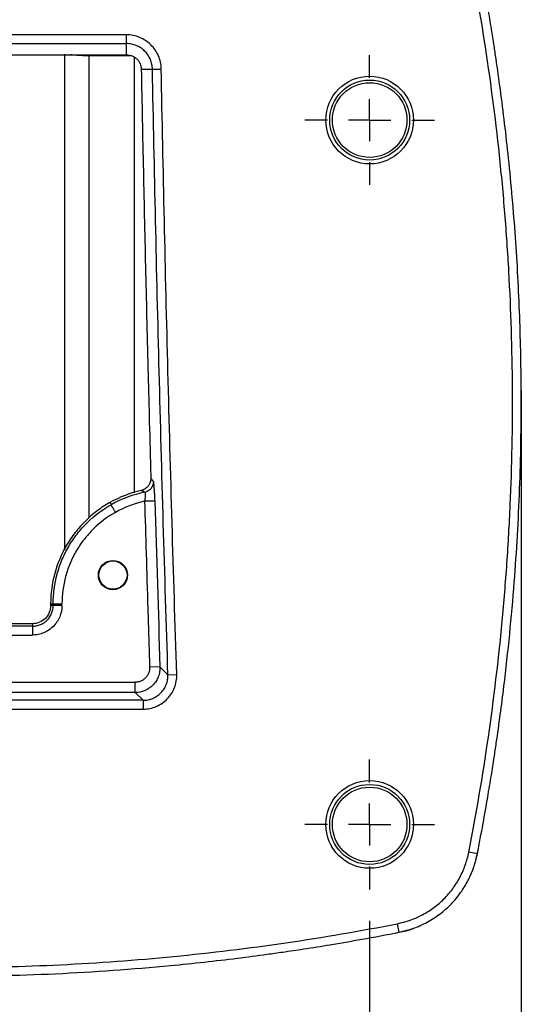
# Model space of a CAD drawing. Header units: millimetres. Extents: x 19 to 819, y 19 to 629.
# Tile 42 of 50: x 666 to 727, y 149 to 268. Entities that reach past the tile are written whole.
import ezdxf

# ---------------------------------------------------------------- set-up
doc = ezdxf.new("R2010")
doc.units = ezdxf.units.MM
doc.header["$LTSCALE"] = 3
doc.linetypes.add('CENTERX2', pattern=[20.32, 12.7, -2.54, 2.54, -2.54])
doc.layers.add('CENTER', color=40, linetype='CENTERX2')
doc.layers.add('DIMENSIONS', color=140, linetype='Continuous', lineweight=25)
doc.styles.add('SLDTEXTSTYLE0', font='TXT', dxfattribs={"width": 0.7})
doc.dimstyles.new('SLDDIMSTYLE0', dxfattribs={"dimtxt": 6.474023, "dimasz": 9.906, "dimexe": 0, "dimexo": 0.0625, "dimgap": 1.618506, "dimtad": 0, "dimtih": 1, "dimtoh": 1, "dimrnd": 1e-09, "dimzin": 12, "dimdsep": 46, "dimtxsty": 'SLDTEXTSTYLE0', "dimsah": 1, "dimcen": 0.09, "dimadec": 0, "dimazin": 3, "dimtfac": 1, "dimtofl": 0, "dimtmove": 0, "dimatfit": 3, "dimfxl": 0, "dimfrac": 2, "dimtolj": 1, "dimtzin": 12, "dimarcsym": 0})
doc.dimstyles.new('SLDDIMSTYLE4', dxfattribs={"dimtxt": 6.474023, "dimasz": 9.906, "dimexe": 0, "dimexo": 0.0625, "dimgap": 1.618506, "dimtad": 0, "dimtih": 1, "dimtoh": 1, "dimrnd": 1e-09, "dimzin": 4, "dimdsep": 46, "dimtxsty": 'SLDTEXTSTYLE0', "dimsah": 1, "dimcen": 0.09, "dimadec": 0, "dimazin": 1, "dimtfac": 1, "dimtofl": 0, "dimtmove": 0, "dimatfit": 3, "dimfxl": 0, "dimfrac": 2, "dimtolj": 1, "dimtzin": 12, "dimarcsym": 0})

# ---------------------------------------------------------------- blocks, each defined once
blk = doc.blocks.new('_D_6')
at = {"layer": 'DIMENSIONS'}
for p, q in [((588.05, 219.38), (588.05, 83.76)), ((726.68, 219.38), (726.68, 83.76)), ((588.05, 93.29), (639.18, 93.29)), ((647.96, 93.29), (645.78, 93.29)), ((645.78, 93.29), (645.78, 83)), ((667.19, 93.29), (669.37, 93.29)), ((669.37, 93.29), (669.37, 83)), ((726.68, 93.29), (675.97, 93.29)), ((645.78, 83), (647.96, 83)), ((669.37, 83), (667.19, 83))]:
    blk.add_line(p, q, dxfattribs=at)
for points in [[(588.05, 93.29), (597.95, 91.76), (597.95, 94.81)], [(726.68, 93.29), (716.77, 94.81), (716.77, 91.76)]]:
    blk.add_solid(points, dxfattribs=at)
at = {"layer": 'DIMENSIONS', "char_height": 6.35, "attachment_point": 1, "style": 'SLDTEXTSTYLE0'}
for s, insert in [('138.6', (645.26, 102.92)), ('5.46', (647.96, 91.18))]:
    blk.add_mtext(s, dxfattribs=dict(at, insert=insert))
blk = doc.blocks.new('_D_9')
at = {"layer": 'DIMENSIONS'}
for p, q in [((606.36, 159.18), (606.36, 112.94)), ((708.36, 159.18), (708.36, 112.94)), ((606.36, 122.47), (639.18, 122.47)), ((647.96, 122.47), (645.78, 122.47)), ((645.78, 122.47), (645.78, 112.18)), ((667.19, 122.47), (669.37, 122.47)), ((669.37, 122.47), (669.37, 112.18)), ((708.36, 122.47), (675.97, 122.47)), ((645.78, 112.18), (647.96, 112.18)), ((669.37, 112.18), (667.19, 112.18))]:
    blk.add_line(p, q, dxfattribs=at)
for points in [[(606.36, 122.47), (616.27, 120.94), (616.27, 123.99)], [(708.36, 122.47), (698.46, 123.99), (698.46, 120.94)]]:
    blk.add_solid(points, dxfattribs=at)
at = {"layer": 'DIMENSIONS', "char_height": 6.35, "attachment_point": 1, "style": 'SLDTEXTSTYLE0'}
for s, insert in [('102.0', (645.26, 132.1)), ('4.02', (647.96, 120.36))]:
    blk.add_mtext(s, dxfattribs=dict(at, insert=insert))
blk = doc.blocks.new('SW_CENTERMARKSYMBOL_0')
at = {"layer": 'CENTER', "color": 0}
for p, q in [((0, 5.08), (0, 7.83)), ((0, 0), (0, 2.54)), ((-5.08, 0), (-7.83, 0)), ((0, 0), (-2.54, 0)), ((0, 0), (0, -2.54)), ((0, 0), (2.54, 0)), ((5.08, 0), (7.83, 0)), ((0, -5.08), (0, -7.83))]:
    blk.add_line(p, q, dxfattribs=at)
blk = doc.blocks.new('SW_CENTERMARKSYMBOL_1')
at = {"layer": 'CENTER', "color": 0}
for p, q in [((0, 5.08), (0, 7.83)), ((0, 0), (0, 2.54)), ((-5.08, 0), (-7.83, 0)), ((0, 0), (-2.54, 0)), ((0, 0), (0, -2.54)), ((0, 0), (2.54, 0)), ((5.08, 0), (7.83, 0)), ((0, -5.08), (0, -7.83))]:
    blk.add_line(p, q, dxfattribs=at)

msp = doc.modelspace()

# ---------------------------------------------------------------- linework, layer by layer
for p, q in [((678.996, 266.109), (635.728, 266.109)), ((635.729, 265.048), (679, 265.048)), ((679.002, 263.699), (679, 265.048)), ((671.51, 263.767), (671.51, 203.961)), ((635.725, 263.699), (679.002, 263.699)), ((674.478, 263.581), (674.478, 263.699)), ((674.478, 207.769), (674.478, 263.581)), ((679.604, 263.581), (674.478, 263.581)), ((679.941, 263.394), (679.941, 210.843)), ((681.931, 212.899), (681.938, 212.635)), ((669.839, 197.431), (670.14, 197.431)), ((669.839, 197.431), (669.839, 197.235)), ((670.14, 197.235), (669.839, 197.235)), ((670.14, 197.431), (671.202, 197.431)), ((670.14, 197.431), (670.14, 197.235)), ((671.202, 197.235), (670.14, 197.235)), ((671.202, 197.235), (671.202, 197.431)), ((667.654, 195.05), (647.074, 195.05)), ((667.654, 195.05), (667.654, 194.749)), ((667.654, 194.749), (647.074, 194.749)), ((647.074, 193.687), (667.654, 193.687)), ((667.654, 194.749), (667.654, 193.687)), ((683.041, 189.832), (681.793, 189.792)), ((684.005, 188.899), (683.041, 189.832)), ((684.005, 188.899), (685.065, 188.933)), ((634.681, 187.989), (680.047, 187.989)), ((680.047, 186.741), (680.047, 187.989)), ((680.047, 186.741), (634.681, 186.741)), ((681.01, 185.808), (680.047, 186.741)), ((681.01, 185.808), (633.718, 185.808)), ((681.01, 185.808), (681.01, 184.747)), ((633.718, 184.747), (681.01, 184.747)), ((721.376, 167.276), (721.447, 167.685)), ((721.37, 167.277), (720.338, 167.479)), ((721.184, 166.575), (721.376, 167.276)), ((721.376, 167.276), (721.37, 167.277)), ((711.911, 157.818), (711.709, 158.851)), ((711.426, 157.727), (711.913, 157.812)), ((711.913, 157.812), (711.911, 157.818))]:
    msp.add_line(p, q)
for centre, radius in [((708.364, 255.824), 5.292), ((708.364, 255.824), 4.826), ((708.365, 255.824), 4.504), ((677.364, 200.923), 1.765), ((677.364, 200.923), 1.7), ((708.364, 170.824), 5.292), ((708.364, 170.824), 4.826), ((708.365, 170.824), 4.504)]:
    msp.add_circle(centre, radius)
for points, knots in [([(720.338, 167.479), (722.146, 176.705), (723.488, 185.992), (724.591, 197.674), (724.783, 200.014), (725.108, 204.702), (725.241, 207.049), (725.553, 214.085), (725.644, 218.777), (725.589, 228.159), (725.443, 232.85), (725.049, 239.886), (724.888, 242.231), (724.509, 246.912), (724.29, 249.249), (723.053, 260.912), (721.604, 270.18), (719.688, 279.384)], [0, 0, 0, 0, 0.25, 0.25, 0.3125, 0.3125, 0.375, 0.375, 0.5, 0.5, 0.625, 0.625, 0.6875, 0.6875, 0.75, 0.75, 1, 1, 1, 1]), ([(721.37, 167.277), (721.605, 168.502), (722.043, 170.78), (722.6, 173.949), (723.041, 176.607), (723.383, 178.784), (723.918, 182.355), (724.862, 189.386), (725.88, 199.61), (726.552, 211.316), (726.738, 222.018), (726.537, 232.15), (726.025, 241.702), (725.347, 249.453), (724.683, 255.383), (724.177, 259.383), (723.737, 262.506), (723.371, 264.941), (723.052, 266.969), (722.64, 269.465), (722.12, 272.431), (721.48, 275.863), (720.982, 278.301), (720.718, 279.599)], [0, 0, 0, 0, 0.0330907, 0.0615459, 0.0853767, 0.1045904, 0.1200097, 0.1811809, 0.2928059, 0.3925256, 0.4921845, 0.5767447, 0.6613534, 0.7459407, 0.7831471, 0.8196593, 0.8529056, 0.8668452, 0.8849846, 0.9073629, 0.9339852, 0.96486, 1, 1, 1, 1]), ([(683.192, 261.987), (683.186, 262.261), (683.157, 262.532), (683.042, 263.067), (682.958, 263.325), (682.744, 263.821), (682.611, 264.061), (682.302, 264.509), (682.128, 264.716), (681.742, 265.095), (681.527, 265.268), (681.074, 265.566), (680.836, 265.693), (680.333, 265.899), (680.069, 265.979), (679.539, 266.084), (679.27, 266.11), (678.996, 266.109)], [0, 0, 0, 0, 0.125, 0.125, 0.25, 0.25, 0.375, 0.375, 0.5, 0.5, 0.625, 0.625, 0.75, 0.75, 0.875, 0.875, 1, 1, 1, 1]), ([(679, 265.048), (678.999, 265.062), (678.998, 265.183), (678.997, 265.573), (678.996, 265.84), (678.996, 266.109)], [0, 0, 0, 0, 0.5, 0.5, 1, 1, 1, 1]), ([(682.131, 261.967), (682.131, 261.995), (682.13, 262.018), (682.127, 262.07), (682.126, 262.096), (682.12, 262.175), (682.116, 262.228), (682.104, 262.332), (682.094, 262.409), (682.081, 262.482), (682.072, 262.53), (682.067, 262.552), (682.019, 262.776), (681.957, 262.969), (681.717, 263.522), (681.479, 263.867), (681.047, 264.291), (680.887, 264.42), (680.547, 264.643), (680.368, 264.737), (679.992, 264.892), (679.795, 264.951), (679.401, 265.029), (679.202, 265.049), (679, 265.048)], [0, 0, 0, 0, 0.015625, 0.015625, 0.03125, 0.03125, 0.0625, 0.0625, 0.09375, 0.109375, 0.109375, 0.125, 0.125, 0.25, 0.25, 0.5, 0.5, 0.625, 0.625, 0.75, 0.75, 0.875, 0.875, 1, 1, 1, 1]), ([(674.478, 263.581), (673.978, 263.586), (673.21, 263.594), (672.477, 263.672), (672.221, 263.699)], [0, 0, 0, 0, 0.6501738, 1, 1, 1, 1]), ([(679.002, 263.699), (679.232, 263.7), (679.576, 263.631), (679.986, 263.418), (680.256, 263.204), (680.478, 262.939), (680.644, 262.635), (680.734, 262.361), (680.773, 262.134), (680.781, 262.02), (680.782, 261.962), (680.782, 261.959), (680.782, 261.955), (680.782, 261.951)], [0, 0, 0, 0, 0.25, 0.375, 0.5, 0.625, 0.75, 0.875, 0.9375, 1, 1, 1, 1.004081, 1.004081, 1.004081, 1.004081]), ([(680.782, 261.951), (680.897, 261.951), (681.162, 261.951), (681.612, 261.957), (681.947, 261.963), (682.131, 261.967)], [0, 0, 0, 0, 0.2561318, 0.5894651, 1, 1, 1, 1]), ([(680.782, 261.951), (680.822, 259.93), (680.902, 255.832), (681.073, 247.64), (681.255, 239.476), (681.449, 231.29), (681.599, 225.286), (681.759, 219.12), (681.871, 215.053), (681.931, 212.899)], [0, 0, 0, 0, 0.1236132, 0.2505629, 0.5010379, 0.6228647, 0.7512164, 0.8682294, 1, 1, 1, 1]), ([(682.131, 261.967), (682.138, 261.967), (682.166, 261.967), (682.276, 261.969), (682.358, 261.971), (682.563, 261.975), (682.686, 261.977), (682.939, 261.982), (683.07, 261.985), (683.192, 261.987)], [0, 0, 0, 0, 0.25, 0.25, 0.5, 0.5, 0.75, 0.75, 1, 1, 1, 1]), ([(684.005, 188.899), (683.81, 194.987), (683.622, 201.075), (683.267, 213.252), (683.101, 219.341), (682.635, 237.608), (682.367, 249.787), (682.131, 261.967)], [0, 0, 0, 0, 0.25, 0.25, 0.5, 0.5, 1, 1, 1, 1]), ([(685.065, 188.933), (684.871, 195.02), (684.682, 201.107), (684.327, 213.282), (684.161, 219.369), (683.696, 237.633), (683.428, 249.81), (683.192, 261.987)], [0, 0, 0, 0, 0.25, 0.25, 0.5, 0.5, 1, 1, 1, 1]), ([(681.556, 211.591), (681.529, 211.562), (681.474, 211.504), (681.385, 211.427), (681.292, 211.357), (681.197, 211.297), (681.1, 211.245), (681.003, 211.201), (680.937, 211.178), (680.904, 211.167)], [0, 0, 0, 0, 0.15316123, 0.30348152, 0.45054678, 0.59400001, 0.7335432, 0.86893723, 1, 1, 1, 1]), ([(682.251, 212.23), (682.254, 212.09), (682.235, 211.94), (682.141, 211.648), (682.065, 211.506), (681.867, 211.258), (681.745, 211.152), (681.482, 210.995), (681.341, 210.943), (681.204, 210.915)], [0, 0, 0, 0, 0.25, 0.25, 0.5, 0.5, 0.75, 0.75, 1, 1, 1, 1]), ([(681.938, 212.635), (681.938, 212.597), (681.939, 212.523), (681.929, 212.416), (681.914, 212.317), (681.895, 212.227), (681.872, 212.145), (681.847, 212.073), (681.808, 211.975), (681.748, 211.853), (681.659, 211.713), (681.59, 211.631), (681.556, 211.591)], [0, 0, 0, 0, 0.0998135, 0.1941588, 0.2823724, 0.3638921, 0.4382558, 0.5050958, 0.5641289, 0.7173294, 0.8629417, 1, 1, 1, 1]), ([(682.251, 212.23), (682.244, 212.235), (682.225, 212.251), (682.182, 212.296), (682.118, 212.374), (682.033, 212.491), (681.971, 212.584), (681.938, 212.635)], [0, 0, 0, 0, 0.0661646, 0.1829164, 0.4105333, 0.6828868, 1, 1, 1, 1]), ([(682.433, 209.863), (682.431, 209.906), (682.429, 209.992), (682.423, 210.161), (682.416, 210.366), (682.408, 210.545), (682.403, 210.661), (682.4, 210.736), (682.39, 210.941), (682.371, 211.268), (682.345, 211.619), (682.319, 211.888), (682.3, 212.035), (682.285, 212.125), (682.273, 212.179), (682.261, 212.216), (682.254, 212.225), (682.251, 212.23)], [0, 0, 0, 0, 0.0364862, 0.0723077, 0.1422495, 0.2105084, 0.2274002, 0.2442429, 0.2778248, 0.4122996, 0.5574997, 0.6678812, 0.7760484, 0.8219365, 0.8856488, 0.9479592, 1, 1, 1, 1]), ([(680.774, 211.131), (680.795, 211.137), (680.839, 211.15), (680.883, 211.159), (680.905, 211.164)], [0, 0, 0, 0, 0.4993411, 1, 1, 1, 1]), ([(680.774, 211.131), (680.827, 211.11), (680.924, 211.07), (681.048, 211.012), (681.132, 210.966), (681.179, 210.935), (681.197, 210.92), (681.204, 210.915)], [0, 0, 0, 0, 0.3235967, 0.5981158, 0.8235749, 0.9369488, 1, 1, 1, 1]), ([(681.204, 210.915), (681.207, 210.913), (681.214, 210.908), (681.223, 210.891), (681.23, 210.871), (681.235, 210.85), (681.239, 210.831), (681.242, 210.815), (681.245, 210.793), (681.249, 210.757), (681.254, 210.683), (681.255, 210.573), (681.251, 210.426), (681.242, 210.293), (681.233, 210.188), (681.225, 210.108), (681.218, 210.043), (681.213, 209.988), (681.2, 209.95), (681.191, 209.911), (681.184, 209.876), (681.185, 209.85), (681.186, 209.837), (681.185, 209.83), (681.185, 209.827)], [0, 0, 0, 0, 0.0581967, 0.1111848, 0.1577641, 0.1971267, 0.2287706, 0.2524071, 0.2678838, 0.3209337, 0.3919568, 0.5100599, 0.6153074, 0.7221745, 0.7816244, 0.8195672, 0.8755069, 0.9020853, 0.9216578, 0.9489153, 0.9749014, 0.9876876, 0.9949846, 1, 1, 1, 1]), ([(676.986, 209.668), (676.448, 209.364), (675.923, 209.02), (674.935, 208.276), (674.468, 207.874), (673.59, 207.009), (673.179, 206.546), (672.414, 205.562), (670.676, 202.986), (669.839, 199.929), (669.839, 197.431)], [0, 0, 0, 0, 0.125, 0.125, 0.25, 0.25, 0.375, 0.375, 0.5, 1, 1, 1, 1]), ([(670.14, 197.431), (670.14, 198.657), (670.302, 199.851), (670.774, 201.597), (670.971, 202.174), (671.442, 203.302), (671.713, 203.844), (672.322, 204.888), (672.661, 205.39), (673.406, 206.348), (673.815, 206.808), (675.114, 208.086), (676.08, 208.812), (677.144, 209.412)], [0, 0, 0, 0, 0.25, 0.25, 0.375, 0.375, 0.5, 0.5, 0.625, 0.625, 0.75, 0.75, 1, 1, 1, 1]), ([(676.986, 209.669), (676.994, 209.661), (677.011, 209.646), (677.034, 209.618), (677.056, 209.584), (677.081, 209.538), (677.111, 209.479), (677.133, 209.434), (677.144, 209.412)], [0, 0, 0, 0, 0.1017231, 0.2189667, 0.3517351, 0.5000313, 0.7500155, 1, 1, 1, 1]), ([(677.664, 208.487), (677.672, 208.491), (677.648, 208.509), (677.64, 208.537), (677.606, 208.589), (677.552, 208.69), (677.471, 208.832), (677.383, 208.989), (677.278, 209.175), (677.181, 209.347), (677.148, 209.406), (677.144, 209.412)], [0, 0, 0, 0, 0.015625, 0.03125, 0.0625, 0.125, 0.25, 0.375, 0.5, 0.75, 1, 1, 1, 1]), ([(682.433, 209.863), (682.425, 209.863), (682.392, 209.862), (682.262, 209.858), (682.166, 209.855), (681.924, 209.848), (681.781, 209.844), (681.482, 209.836), (681.328, 209.831), (681.185, 209.827)], [0, 0, 0, 0, 0.25, 0.25, 0.5, 0.5, 0.75, 0.75, 1, 1, 1, 1]), ([(681.185, 209.827), (681.246, 207.728), (681.371, 203.403), (681.574, 196.725), (681.719, 192.146), (681.793, 189.792)], [0, 0, 0, 0, 0.3142704, 0.6476037, 1, 1, 1, 1]), ([(677.664, 208.487), (676.681, 207.932), (675.789, 207.263), (674.592, 206.084), (674.215, 205.66), (673.527, 204.774), (673.215, 204.312), (672.653, 203.349), (672.403, 202.848), (671.968, 201.808), (671.786, 201.275), (671.351, 199.664), (671.202, 198.562), (671.202, 197.431)], [0, 0, 0, 0, 0.25, 0.25, 0.375, 0.375, 0.5, 0.5, 0.625, 0.625, 0.75, 0.75, 1, 1, 1, 1]), ([(671.202, 197.235), (671.202, 196.769), (671.106, 196.302), (670.841, 195.662), (670.73, 195.455), (670.472, 195.068), (670.325, 194.889), (669.998, 194.563), (669.815, 194.413), (669.429, 194.157), (669.226, 194.048), (668.796, 193.87), (668.571, 193.801), (668.118, 193.711), (667.888, 193.687), (667.654, 193.687)], [0, 0, 0, 0, 0.25, 0.25, 0.375, 0.375, 0.5, 0.5, 0.625, 0.625, 0.75, 0.75, 0.875, 0.875, 1, 1, 1, 1]), ([(667.654, 194.749), (667.817, 194.749), (667.978, 194.765), (668.295, 194.828), (668.453, 194.876), (668.756, 195.002), (668.899, 195.078), (669.17, 195.258), (669.298, 195.363), (669.526, 195.591), (669.628, 195.715), (669.809, 195.987), (669.887, 196.132), (670.074, 196.582), (670.14, 196.91), (670.14, 197.235)], [0, 0, 0, 0, 0.125, 0.125, 0.25, 0.25, 0.375, 0.375, 0.5, 0.5, 0.625, 0.625, 0.75, 0.75, 1, 1, 1, 1]), ([(669.839, 197.235), (669.839, 196.658), (669.602, 196.093), (668.797, 195.288), (668.231, 195.05), (667.654, 195.05)], [0, 0, 0, 0, 0.5, 0.5, 1, 1, 1, 1]), ([(683.041, 189.832), (683.047, 189.631), (683.033, 189.432), (682.966, 189.04), (682.912, 188.844), (682.768, 188.471), (682.678, 188.293), (682.463, 187.957), (682.337, 187.797), (682.06, 187.511), (681.908, 187.382), (681.576, 187.154), (681.4, 187.058), (680.85, 186.824), (680.447, 186.741), (680.047, 186.741)], [0, 0, 0, 0, 0.125, 0.125, 0.25, 0.25, 0.375, 0.375, 0.5, 0.5, 0.625, 0.625, 0.75, 0.75, 1, 1, 1, 1]), ([(681.793, 189.792), (681.794, 189.745), (681.795, 189.652), (681.782, 189.512), (681.759, 189.375), (681.724, 189.239), (681.656, 189.04), (681.53, 188.788), (681.311, 188.513), (681.043, 188.286), (680.768, 188.136), (680.511, 188.046), (680.281, 187.998), (680.125, 187.992), (680.047, 187.989)], [0, 0, 0, 0, 0.0503595, 0.1002381, 0.1499589, 0.1998481, 0.2502288, 0.3749496, 0.4998408, 0.6244845, 0.7493541, 0.8330828, 0.9161245, 1, 1, 1, 1]), ([(681.01, 184.747), (681.284, 184.747), (681.554, 184.774), (682.087, 184.882), (682.348, 184.964), (682.845, 185.174), (683.083, 185.304), (683.533, 185.613), (683.739, 185.787), (684.114, 186.175), (684.284, 186.391), (684.576, 186.847), (684.697, 187.088), (684.893, 187.594), (684.965, 187.859), (685.055, 188.39), (685.074, 188.66), (685.065, 188.933)], [0, 0, 0, 0, 0.125, 0.125, 0.25, 0.25, 0.375, 0.375, 0.5, 0.5, 0.625, 0.625, 0.75, 0.75, 0.875, 0.875, 1, 1, 1, 1]), ([(681.01, 185.808), (681.212, 185.807), (681.412, 185.827), (681.806, 185.907), (681.999, 185.967), (682.366, 186.122), (682.542, 186.218), (682.874, 186.446), (683.026, 186.575), (683.303, 186.861), (683.429, 187.021), (683.644, 187.358), (683.734, 187.536), (683.878, 187.909), (683.932, 188.105), (683.998, 188.498), (684.011, 188.697), (684.005, 188.899)], [0, 0, 0, 0, 0.125, 0.125, 0.25, 0.25, 0.375, 0.375, 0.5, 0.5, 0.625, 0.625, 0.75, 0.75, 0.875, 0.875, 1, 1, 1, 1]), ([(711.709, 158.851), (712.776, 159.06), (713.788, 159.419), (714.981, 160.054), (715.217, 160.191), (715.675, 160.48), (715.897, 160.632), (716.545, 161.111), (716.952, 161.461), (717.714, 162.222), (718.071, 162.636), (718.713, 163.503), (719, 163.956), (719.505, 164.903), (719.725, 165.399), (720.09, 166.423), (720.233, 166.945), (720.338, 167.479)], [0, 0, 0, 0, 0.25, 0.25, 0.3125, 0.3125, 0.375, 0.375, 0.5, 0.5, 0.625, 0.625, 0.75, 0.75, 0.875, 0.875, 1, 1, 1, 1]), ([(711.911, 157.818), (712.549, 157.974), (713.805, 158.281), (715.538, 159.11), (717.081, 160.146), (718.407, 161.375), (719.502, 162.738), (720.359, 164.199), (721.001, 165.713), (721.248, 166.761), (721.37, 167.277)], [0, 0, 0, 0, 0.1384859, 0.2729969, 0.4039231, 0.5304558, 0.6538342, 0.7724272, 0.8880392, 1, 1, 1, 1]), ([(603.019, 158.851), (611.976, 157.095), (620.991, 155.778), (634.599, 154.454), (639.154, 154.122), (648.26, 153.678), (657.369, 153.456), (666.48, 153.679), (675.594, 154.123), (680.143, 154.456), (693.741, 155.779), (702.752, 157.095), (711.709, 158.851)], [0, 0, 0, 0, 0.25, 0.25, 0.375, 0.375, 0.5, 0.625, 0.625, 0.75, 0.75, 1, 1, 1, 1]), ([(711.913, 157.812), (712.496, 157.93), (713.124, 158.057), (713.706, 158.317), (713.747, 158.335)], [0, 0, 0, 0, 0.9280923, 1, 1, 1, 1]), ([(602.817, 157.818), (604.006, 157.59), (606.217, 157.164), (609.294, 156.622), (611.875, 156.191), (613.988, 155.857), (617.454, 155.333), (624.279, 154.404), (634.203, 153.389), (645.564, 152.692), (657.501, 152.423), (670.435, 152.705), (681.06, 153.46), (688.362, 154.212), (692.25, 154.668), (695.406, 155.081), (698.079, 155.458), (700.609, 155.834), (703.797, 156.343), (707.641, 157.001), (710.414, 157.532), (711.911, 157.818)], [0, 0, 0, 0, 0.0330888, 0.0615437, 0.0853753, 0.1045899, 0.12001, 0.1811827, 0.2928178, 0.3925293, 0.4921913, 0.6190469, 0.7459384, 0.7831456, 0.8196594, 0.8529074, 0.870135, 0.8934273, 0.9228268, 0.9583447, 1, 1, 1, 1])]:
    msp.add_open_spline(points, degree=3, knots=knots)
for points in [[(680.774, 211.131), (679.45, 210.829), (678.173, 210.337), (676.986, 209.669)], [(681.204, 210.915), (679.782, 210.631), (678.41, 210.124), (677.144, 209.412)], [(681.185, 209.827), (679.954, 209.557), (678.763, 209.105), (677.664, 208.487)], [(682.433, 209.863), (682.624, 203.186), (682.828, 196.509), (683.041, 189.832)]]:
    msp.add_open_spline(points, degree=3)
at = {"layer": 'DIMENSIONS'}
msp.add_line((726.679, 223.185), (726.679, 193.204), dxfattribs=at)

# ---------------------------------------------------------------- block references
at = {"layer": 'CENTER'}
for name, p in [('SW_CENTERMARKSYMBOL_0', (708.364, 255.824)), ('SW_CENTERMARKSYMBOL_1', (708.364, 170.824))]:
    msp.add_blockref(name, p, dxfattribs=at)

# ---------------------------------------------------------------- dimensions: what is measured, and where the dimension line sits
at = {"layer": 'DIMENSIONS'}
dim = msp.add_linear_dim(base=(726.679, 93.287), p1=(588.049, 223.185), p2=(726.679, 223.185), angle=0.00002, dimstyle='SLDDIMSTYLE0', dxfattribs=at)
dim.commit()
dim.dimension.update_dxf_attribs({"geometry": '_D_6', "text_midpoint": (657.575, 93.287), "dimtype": 160})
dim = msp.add_linear_dim(base=(708.364, 122.467), p1=(606.364, 162.992), p2=(708.364, 162.992), dimstyle='SLDDIMSTYLE4', dxfattribs=at)
dim.commit()
dim.dimension.update_dxf_attribs({"geometry": '_D_9', "text_midpoint": (657.575, 122.467), "dimtype": 160})

doc.saveas('drawing.dxf')
